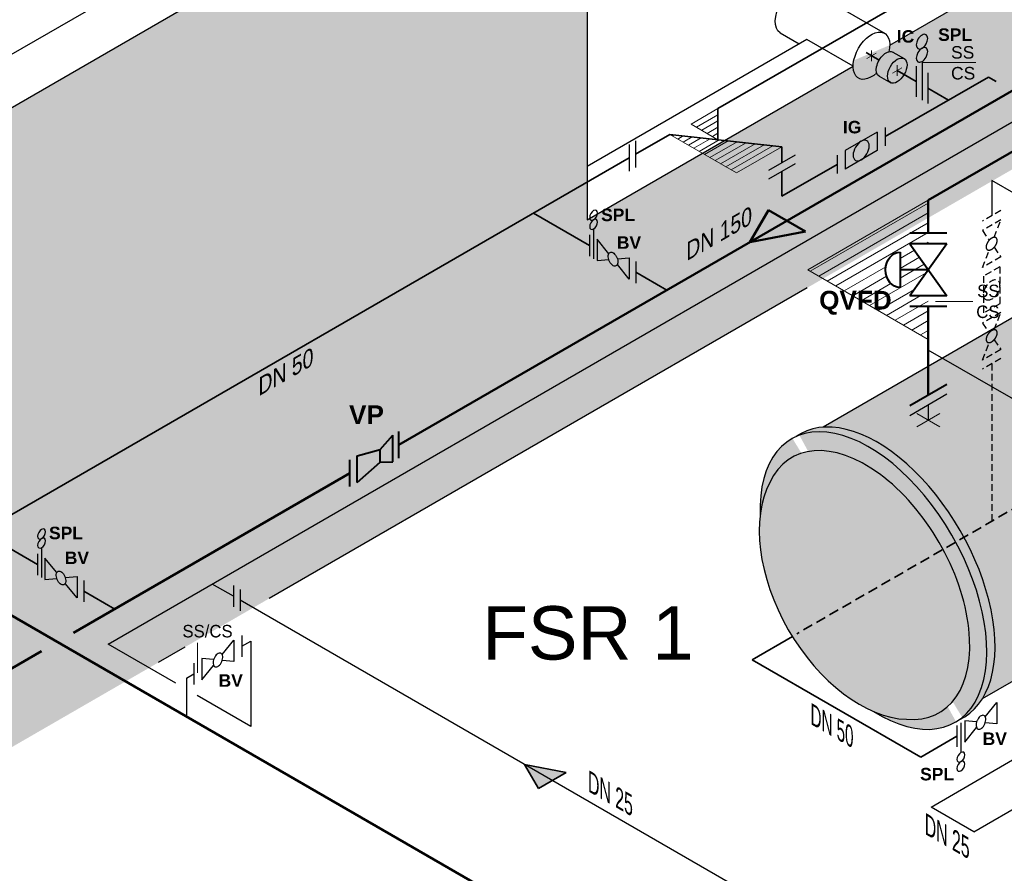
# Model space of a CAD drawing. Header units: millimetres. Extents: x 244 to 2461, y -1517 to 72.
# Tile 6 of 32: x 920 to 1105, y -818 to -658. Entities that reach past the tile are written whole.
import ezdxf

# ---------------------------------------------------------------- set-up
doc = ezdxf.new("R2010")
doc.units = ezdxf.units.MM
doc.linetypes.add('ACAD_ISO10W100', pattern=[18, 12, -3, 0, -3])
doc.linetypes.add('VERDECKT2', pattern=[0.1875, 0.125, -0.0625])
for name, color, linetype, lineweight in [('Achsen', 253, 'ACAD_ISO10W100', 15), ('Armatur-Entleerung', 7, 'Continuous', 30), ('Armaturen-Auslagerung', 7, 'Continuous', 40), ('Auslagerung', 1, 'Continuous', 50), ('Entleerung', 74, 'Continuous', 35), ('Hilfslinie', 254, 'Continuous', 9), ('Text', 7, 'Continuous', 18), ('Text groß', 7, 'Continuous', 18)]:
    doc.layers.add(name, color=color, linetype=linetype, lineweight=lineweight)
for name, color, linetype in [('DN 025-', 8, 'Continuous'), ('effekte', 7, 'Continuous'), ('Filter', 8, 'Continuous'), ('gebäude', 8, 'Continuous'), ('Langsame Befüllung', 40, 'Continuous'), ('rohrdurchführung', 7, 'Continuous')]:
    doc.layers.add(name, color=color, linetype=linetype)
doc.styles.add('isotext', font='arial.ttf', dxfattribs={"oblique": 30, "height": 3})

msp = doc.modelspace()

# ---------------------------------------------------------------- hatches: boundary and pattern name
at = {"layer": 'Auslagerung'}
h = msp.add_hatch(color=256, dxfattribs=at)
h.paths.add_polyline_path([(1057.214009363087, -699.7968673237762), (1067.606311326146, -697.7968693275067), (1064.142209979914, -695.7968688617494)])
h.paths.add_polyline_path([(1057.214006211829, -699.7968679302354), (1057.214009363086, -699.7968673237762), (1064.142209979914, -695.7968688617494), (1060.678108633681, -693.7968683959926)])
at = {"layer": 'effekte'}
h = msp.add_hatch(color=9, dxfattribs=at)
h.set_gradient(color1=(201, 200, 192), color2=(242, 242, 242), rotation=330, tint=1, name='CURVED')
edge = h.paths.add_edge_path()
edge.add_line((1325.887143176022, -559.4083847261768), (1325.887143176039, -439.6687545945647))
edge.add_line((1325.887143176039, -439.6687545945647), (1172.325638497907, -528.3275306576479))
edge.add_line((1172.325638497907, -528.3275306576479), (1172.325638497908, -611.55436336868))
edge.add_line((1172.325638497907, -611.5543633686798), (1136.507619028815, -632.2339065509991))
edge.add_ellipse((1133.076044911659, -634.2151267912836), major_axis=(2.433893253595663, 4.215626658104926), ratio=0.5738536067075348, start_angle=134.8259713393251, end_angle=314.82597133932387, ccw=False)
edge.add_line((1129.647059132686, -636.2186531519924), (1129.626447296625, -636.2067529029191))
edge.add_line((1129.626447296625, -636.2067529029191), (1083.427947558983, -662.8794691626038))
edge.add_ellipse((1079.996373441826, -664.8606894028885), major_axis=(2.433893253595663, 4.215626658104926), ratio=0.5738536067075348, start_angle=134.8259713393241, end_angle=314.8259713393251, ccw=False)
edge.add_line((1076.567387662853, -666.8642157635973), (1076.546775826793, -666.852315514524))
edge.add_line((1076.546775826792, -666.852315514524), (1026.739514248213, -695.608551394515))
edge.add_line((1026.739514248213, -695.608551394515), (1026.739514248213, -612.3817186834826))
edge.add_line((1026.739514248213, -612.3817186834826), (805.312366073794, -740.2227422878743))
edge.add_line((805.312366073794, -740.2227422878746), (909.0099276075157, -800.0925573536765))
edge.add_line((909.0099276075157, -800.0925573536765), (1325.887143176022, -559.4083847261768))
h = msp.add_hatch(color=253, dxfattribs=at)
h.set_gradient(color1=(156, 156, 156), rotation=29.999999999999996, tint=1, name='CURVED')
edge = h.paths.add_edge_path()
edge.add_ellipse((1173.891039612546, -709.1465068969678), major_axis=(-14.69693845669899, 25.45584412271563), ratio=0.5826532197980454, start_angle=179.9993934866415, end_angle=360)
edge.add_line((1159.19410115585, -683.690662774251), (1123.612271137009, -704.3427782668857))
edge.add_line((1123.612271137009, -704.342778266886), (1123.612271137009, -715.934339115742))
edge.add_ellipse((1118.468342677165, -715.5443690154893), major_axis=(5.143928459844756, -5.198654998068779e-15), ratio=0.5754303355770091, start_angle=180, end_angle=360, ccw=False)
edge.add_line((1113.324414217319, -715.5443690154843), (1113.32441421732, -709.9435736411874))
edge.add_line((1113.32441421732, -709.9435736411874), (1070.919163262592, -734.4262566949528))
edge.add_ellipse((1081.892769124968, -762.2617331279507), major_axis=(-15.3229741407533, 26.54016973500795), ratio=0.5542783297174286, start_angle=196.4344612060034, end_angle=344.9374247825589, ccw=False)
edge.add_line((1100.751618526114, -785.3146968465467), (1188.587821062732, -734.6024416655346))
h = msp.add_hatch(color=253, dxfattribs=at)
h.set_gradient(color1=(156, 156, 156), rotation=29.999999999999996, tint=1, name='CURVED')
edge = h.paths.add_edge_path()
edge.add_ellipse((1080.360296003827, -763.1465068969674), major_axis=(-15.32297414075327, 26.54016973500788), ratio=0.5542783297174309, start_angle=133.8320005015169, end_angle=406.1679994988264)
edge.add_ellipse((1078.89626220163, -763.9917672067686), major_axis=(-13.69127879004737, 23.7139904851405), ratio=0.6105096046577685, start_angle=20.785020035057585, end_angle=39.18750959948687, ccw=False)
edge.add_ellipse((1078.89626220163, -763.9917672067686), major_axis=(13.79276801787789, -23.88977498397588), ratio=0.5773502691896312, start_angle=338.13119913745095, end_angle=561.8688008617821, ccw=False)
edge.add_ellipse((1078.89626220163, -763.9917672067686), major_axis=(-13.69127879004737, 23.7139904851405), ratio=0.6105096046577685, start_angle=140.812490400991, end_angle=159.2149799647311, ccw=False)
edge = h.paths.add_edge_path()
edge.add_ellipse((1080.360296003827, -763.1465068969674), major_axis=(-15.32297414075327, 26.54016973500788), ratio=0.5542783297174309, start_angle=182.9857296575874, end_angle=357.0142703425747, ccw=False)
edge.add_ellipse((1081.892769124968, -762.2617331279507), major_axis=(-15.3229741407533, 26.54016973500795), ratio=0.5542783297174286, start_angle=177.0142703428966, end_angle=362.9857296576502)
h = msp.add_hatch(color=253, dxfattribs=at)
h.set_gradient(color1=(156, 156, 156), rotation=29.999999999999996, tint=1, name='CURVED')
edge = h.paths.add_edge_path()
edge.add_ellipse((1078.89626220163, -763.9917672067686), major_axis=(13.79276801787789, -23.88977498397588), ratio=0.5773502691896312, start_angle=338.1311991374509, end_angle=561.8688008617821)
edge.add_ellipse((1078.89626220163, -763.9917672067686), major_axis=(-13.69127879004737, 23.7139904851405), ratio=0.6105096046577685, start_angle=20.78502003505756, end_angle=159.2149799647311)
at = {"layer": 'effekte', "true_color": 0xc9c8c0}
h = msp.add_hatch(color=9, dxfattribs=at)
edge = h.paths.add_edge_path()
edge.add_line((906.9991178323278, -808.9316157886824), (787.9918579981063, -740.2227422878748))
edge.add_line((787.9918579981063, -740.222742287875), (787.9918579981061, -869.9623724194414))
edge.add_line((787.9918579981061, -869.9623724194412), (1382.826573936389, -1213.390355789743))
edge.add_line((1382.826573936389, -1213.390355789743), (1412.018775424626, -1196.536230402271))
edge.add_line((1412.018775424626, -1196.536230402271), (1401.344040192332, -1190.373169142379))
edge.add_ellipse((1397.01391317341, -1187.873169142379), major_axis=(3.061862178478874, -5.303300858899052), ratio=0.5773502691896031, start_angle=0, end_angle=45.000000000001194, ccw=False)
edge.add_line((1400.075775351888, -1193.176470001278), (1394.239749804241, -1196.54590092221))
edge.add_ellipse((1391.768932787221, -1190.90135998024), major_axis=(3.061862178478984, -5.303300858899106), ratio=0.5773502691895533, start_angle=180.0000000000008, end_angle=360.00000000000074, ccw=False)
edge.add_ellipse((1391.768932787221, -1190.90135998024), major_axis=(3.061862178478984, -5.303300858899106), ratio=0.5773502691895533, start_angle=7.772515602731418e-13, end_angle=180.0000000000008)
edge.add_line((1388.707070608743, -1185.598059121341), (1390.890188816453, -1184.337635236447))
edge.add_line((1390.890188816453, -1184.337635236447), (1346.303971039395, -1158.595770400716))
edge.add_ellipse((1341.973844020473, -1156.095770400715), major_axis=(3.061862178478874, -5.303300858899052), ratio=0.5773502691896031, start_angle=0, end_angle=45.000000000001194, ccw=False)
edge.add_line((1345.035706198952, -1161.399071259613), (1339.199680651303, -1164.768502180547))
edge.add_ellipse((1336.728863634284, -1159.123961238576), major_axis=(3.061862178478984, -5.303300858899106), ratio=0.5773502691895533, start_angle=180.0000000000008, end_angle=360.00000000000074, ccw=False)
edge.add_ellipse((1336.728863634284, -1159.123961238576), major_axis=(3.061862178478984, -5.303300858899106), ratio=0.5773502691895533, start_angle=7.772515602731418e-13, end_angle=180.0000000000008)
edge.add_line((1333.667001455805, -1153.820660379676), (1335.850119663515, -1152.560236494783))
edge.add_line((1335.850119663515, -1152.560236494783), (1044.980056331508, -984.6263271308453))
edge.add_ellipse((1040.649929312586, -982.1263271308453), major_axis=(3.061862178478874, -5.303300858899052), ratio=0.577350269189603, start_angle=0, end_angle=45.000000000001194, ccw=False)
edge.add_line((1043.711791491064, -987.4296279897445), (1037.875765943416, -990.799058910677))
edge.add_ellipse((1035.404948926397, -985.154517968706), major_axis=(3.061862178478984, -5.303300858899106), ratio=0.5773502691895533, start_angle=180.0000000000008, end_angle=360.0000000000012, ccw=False)
edge.add_ellipse((1035.404948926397, -985.154517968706), major_axis=(3.061862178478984, -5.303300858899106), ratio=0.5773502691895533, start_angle=1.245041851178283e-12, end_angle=180.0000000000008)
edge.add_line((1032.343086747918, -979.8512171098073), (1034.526204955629, -978.5907932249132))
edge.add_line((1034.526204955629, -978.5907932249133), (989.9399871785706, -952.8489283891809))
edge.add_ellipse((985.6098601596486, -950.3489283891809), major_axis=(3.061862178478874, -5.303300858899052), ratio=0.5773502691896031, start_angle=0, end_angle=45.000000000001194, ccw=False)
edge.add_line((988.6717223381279, -955.6522292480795), (982.8356967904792, -959.0216601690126))
edge.add_ellipse((980.3648797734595, -953.3771192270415), major_axis=(3.061862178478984, -5.303300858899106), ratio=0.5773502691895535, start_angle=180.0000000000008, end_angle=360.0000000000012, ccw=False)
edge.add_ellipse((980.3648797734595, -953.3771192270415), major_axis=(3.061862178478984, -5.303300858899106), ratio=0.5773502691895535, start_angle=1.245041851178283e-12, end_angle=180.0000000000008)
edge.add_line((977.3030175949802, -948.0738183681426), (979.4861358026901, -946.8133944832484))
edge.add_line((979.4861358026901, -946.8133944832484), (934.8999180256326, -921.0715296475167))
edge.add_ellipse((930.5697910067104, -918.5715296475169), major_axis=(3.061862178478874, -5.303300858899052), ratio=0.577350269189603, start_angle=0, end_angle=45.000000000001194, ccw=False)
edge.add_line((933.6316531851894, -923.8748305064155), (927.7956276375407, -927.2442614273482))
edge.add_ellipse((925.3248106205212, -921.5997204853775), major_axis=(3.061862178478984, -5.303300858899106), ratio=0.5773502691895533, start_angle=180.0000000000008, end_angle=360.0000000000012, ccw=False)
edge.add_ellipse((925.3248106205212, -921.5997204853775), major_axis=(3.061862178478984, -5.303300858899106), ratio=0.5773502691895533, start_angle=1.245041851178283e-12, end_angle=180.0000000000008)
edge.add_line((922.2629484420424, -916.2964196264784), (924.4460666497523, -915.0359957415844))
edge.add_line((924.4460666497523, -915.0359957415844), (906.9991178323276, -904.9629951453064))
edge.add_line((906.9991178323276, -904.9629951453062), (906.9991178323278, -808.9316157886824))
at = {"layer": 'Entleerung'}
h = msp.add_hatch(color=74, dxfattribs=at)
h.paths.add_polyline_path([(1015.005340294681, -797.5737180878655), (1022.799566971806, -799.0737155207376), (1020.201491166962, -800.573716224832)])
h.paths.add_polyline_path([(1015.005337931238, -797.5737176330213), (1015.00534029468, -797.5737180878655), (1020.201491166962, -800.573716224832), (1017.603415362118, -802.0737169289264)])
at = {"layer": 'Hilfslinie', "ltscale": 0.8}
h = msp.add_hatch(dxfattribs=at)
h.set_pattern_fill('ANSI31', color=256, scale=0.5, angle=345, style=0)
h.set_pattern_definition([(30.00000000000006, (-708.0641986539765, -515.6193498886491), (-0.79375, 1.374815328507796), [])])
edge = h.paths.add_edge_path()
edge.add_line((1068.066519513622, -704.9671708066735), (1090.642675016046, -718.0015202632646))
edge.add_line((1090.642675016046, -718.0015202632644), (1090.642675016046, -709.8585209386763))
edge.add_line((1090.642675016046, -709.8585209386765), (1087.1785732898, -709.8585209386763))
edge.add_line((1087.178573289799, -709.8585209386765), (1090.642675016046, -704.9671708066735))
edge.add_line((1090.642675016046, -704.967170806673), (1085.351905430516, -704.9671708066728))
edge.add_line((1085.351905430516, -704.967170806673), (1085.351905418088, -708.2791137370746))
edge.add_ellipse((1085.35190543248, -704.967170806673), major_axis=(1.04638463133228e-08, 3.311942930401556), ratio=0.8166122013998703, start_angle=0, end_angle=179.9999999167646, ccw=False)
edge.add_line((1085.351905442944, -701.6552278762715), (1085.351905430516, -704.967170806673))
edge.add_line((1085.351905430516, -704.967170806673), (1090.642675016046, -704.9671708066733))
edge.add_line((1090.642675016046, -704.967170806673), (1087.178573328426, -700.0758206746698))
edge.add_line((1087.178573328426, -700.07582067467), (1090.642675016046, -700.07582067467))
edge.add_line((1090.642675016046, -700.07582067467), (1090.642675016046, -691.9328213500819))
edge.add_line((1090.642675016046, -691.9328213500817), (1068.066519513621, -704.9671708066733))

# ---------------------------------------------------------------- linework, layer by layer
at = {"layer": 'Achsen'}
for p, q in [((1079.996373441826, -663.8606894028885), (1079.996373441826, -665.8606894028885)), ((1079.130348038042, -665.3606894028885), (1080.862398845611, -664.3606894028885)), ((1083.960727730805, -668.1495104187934), (1085.692778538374, -667.1495104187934)), ((1084.826753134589, -666.6495104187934), (1084.826753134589, -668.6495104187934)), ((1092.807738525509, -731.8396585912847), (1088.477611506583, -734.3396585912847)), ((1088.477611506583, -731.8396585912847), (1092.807738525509, -734.3396585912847))]:
    msp.add_line(p, q, dxfattribs=at)
at = {"layer": 'Armatur-Entleerung'}
for p, q in [((1083.987797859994, -664.1787815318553), (1086.119884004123, -665.4097420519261)), ((1088.391450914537, -666.8194504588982), (1088.391450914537, -672.592950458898)), ((1089.457330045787, -665.93468656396), (1089.457330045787, -673.2083360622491)), ((1081.452724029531, -668.6878716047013), (1083.610749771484, -669.9338083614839)), ((1090.556514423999, -668.0694504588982), (1090.556514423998, -673.842950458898)), ((1034.597386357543, -681.4911088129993), (1034.597386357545, -686.4911088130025)), ((1035.774530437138, -680.81148436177), (1035.77453043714, -685.8114843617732)), ((1065.727601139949, -683.457560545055), (1060.7276034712, -686.3443105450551)), ((1065.727601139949, -685.1037462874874), (1060.7276034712, -687.9904962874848)), ((1027.196543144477, -698.4296631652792), (1027.196543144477, -702.4296631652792)), ((1027.955939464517, -697.2936454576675), (1027.955939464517, -702.8695229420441)), ((1030.783295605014, -701.964867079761), (1028.588024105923, -699.2339759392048)), ((1028.588024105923, -699.2339759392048), (1028.588024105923, -703.2339759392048)), ((1028.588024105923, -703.2339759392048), (1030.782879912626, -703.0386005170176)), ((1032.392856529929, -702.8947709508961), (1034.58798946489, -702.6980791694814)), ((1034.58798946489, -706.6980791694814), (1032.392995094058, -703.9682272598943)), ((1034.58798946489, -702.6980791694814), (1034.58798946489, -706.6980791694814)), ((1035.852158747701, -703.4269851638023), (1035.852158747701, -707.4269851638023)), ((924.5573289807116, -756.9913424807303), (924.5573289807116, -762.5672199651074)), ((923.7979326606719, -758.127360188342), (923.7979326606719, -762.127360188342)), ((927.3846851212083, -761.6625641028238), (925.1894136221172, -758.9316729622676)), ((925.1894136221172, -758.9316729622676), (925.1894136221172, -762.9316729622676)), ((925.1894136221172, -762.9316729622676), (927.3842694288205, -762.7362975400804)), ((928.9942460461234, -762.592467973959), (931.1893789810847, -762.3957761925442)), ((931.1893789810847, -762.3957761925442), (931.1893789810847, -766.3957761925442)), ((932.4535482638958, -763.1246821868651), (932.4535482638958, -767.1246821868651)), ((931.1893789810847, -766.3957761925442), (928.9943846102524, -763.6659242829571)), ((1101.300264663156, -788.6823123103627), (1103.495536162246, -785.951421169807)), ((1103.495536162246, -785.9514211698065), (1103.495536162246, -789.951421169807)), ((1095.995532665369, -790.2809911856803), (1095.995532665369, -794.2809911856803)), ((1096.745551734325, -789.7722631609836), (1096.745551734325, -795.3481406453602)), ((1097.495570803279, -789.4155244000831), (1097.495570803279, -793.4155244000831)), ((1099.690426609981, -789.6108998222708), (1097.495570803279, -789.4155244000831)), ((1097.495570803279, -793.4155244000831), (1099.690565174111, -790.685672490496)), ((1103.495536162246, -789.951421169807), (1101.300680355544, -789.7560457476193))]:
    msp.add_line(p, q, dxfattribs=at)
for points in [[(1031.046913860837, -701.695636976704, -0.1593), (1031.363394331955, -701.6752680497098, -0.1064), (1031.71396157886, -701.8515909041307, -0.0713), (1032.045406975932, -702.1976548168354, -0.0576), (1032.307223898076, -702.6608747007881, -0.0576), (1032.459505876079, -703.1707214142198, -0.0713), (1032.479043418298, -703.6495297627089, -0.1064), (1032.362995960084, -704.0244150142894, -0.1593), (1032.128961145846, -704.2382887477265, -0.1593), (1031.812480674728, -704.2586576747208, -0.1064), (1031.461913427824, -704.0823348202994, -0.0713), (1031.130468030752, -703.7362709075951, -0.0576), (1030.868651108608, -703.2730510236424, -0.0576), (1030.716369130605, -702.7632043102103, -0.0713), (1030.696831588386, -702.2843959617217, -0.1064), (1030.8128790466, -701.9095107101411, -0.1593)], [(927.6483033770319, -761.3933339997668, -0.1593), (927.9647838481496, -761.3729650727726, -0.1064), (928.3153510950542, -761.5492879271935, -0.0713), (928.6467964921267, -761.8953518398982, -0.0576), (928.9086134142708, -762.3585717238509, -0.0576), (929.0608953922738, -762.868418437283, -0.0713), (929.0804329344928, -763.3472267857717, -0.1064), (928.964385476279, -763.7221120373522, -0.1593), (928.730350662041, -763.9359857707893, -0.1593), (928.4138701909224, -763.9563546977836, -0.1064), (928.0633029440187, -763.7800318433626, -0.0713), (927.7318575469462, -763.4339679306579, -0.0576), (927.4700406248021, -762.9707480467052, -0.0576), (927.3177586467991, -762.4609013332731, -0.0713), (927.2982211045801, -761.9820929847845, -0.1064), (927.4142685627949, -761.607207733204, -0.1593)], [(1101.036646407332, -788.4130822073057, 0.1593), (1100.720165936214, -788.3927132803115, 0.1064), (1100.36959868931, -788.5690361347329, 0.0713), (1100.038153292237, -788.9151000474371, 0.0576), (1099.776336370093, -789.3783199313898, 0.0576), (1099.624054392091, -789.8881666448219, 0.0713), (1099.604516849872, -790.3669749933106, 0.1064), (1099.720564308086, -790.7418602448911, 0.1593), (1099.954599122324, -790.9557339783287, 0.1593), (1100.271079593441, -790.9761029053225, 0.1064), (1100.621646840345, -790.7997800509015, 0.0713), (1100.953092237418, -790.4537161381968, 0.0576), (1101.214909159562, -789.9904962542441, 0.0576), (1101.367191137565, -789.480649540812, 0.0713), (1101.386728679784, -789.0018411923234, 0.1064), (1101.27068122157, -788.6269559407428, 0.1593)]]:
    msp.add_lwpolyline(points, format="xyb", close=True, dxfattribs=at)
at = {"layer": 'Armatur-Entleerung', "extrusion": (0, 0, -1)}
for centre, major_axis in [((1089.457330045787, -662.2337867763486), (-0.7554430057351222, -1.308465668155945)), ((1089.457330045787, -664.7010533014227), (-0.7554430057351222, -1.308465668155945)), ((1027.955939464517, -694.7295856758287), (-0.5233865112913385, -0.9065320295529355)), ((1027.955939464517, -696.4389588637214), (-0.5233865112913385, -0.9065320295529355)), ((924.5573289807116, -754.427282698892), (-0.5233865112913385, -0.9065320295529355)), ((924.5573289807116, -756.1366558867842), (-0.5233865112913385, -0.9065320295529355)), ((1096.745551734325, -796.2028272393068), (-0.5233865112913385, -0.9065320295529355)), ((1096.745551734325, -797.912200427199), (-0.5233865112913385, -0.9065320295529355))]:
    msp.add_ellipse(centre, major_axis=major_axis, ratio=0.5773502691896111, dxfattribs=at)
at = {"layer": 'Armatur-Entleerung', "extrusion": (0, 0, -0.9999999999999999)}
msp.add_ellipse((1082.720260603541, -666.4333263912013), major_axis=(-1.313035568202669, -2.229584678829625), ratio=0.5736040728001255, start_param=6.24822871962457, end_param=9.449833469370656, dxfattribs=at)
at = {"layer": 'Armatur-Entleerung'}
msp.add_ellipse((1084.826753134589, -667.6495104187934), major_axis=(-1.293130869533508, -2.239768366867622), ratio=0.5738891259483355, dxfattribs=at)
at = {"layer": 'Armaturen-Auslagerung'}
for p, q in [((1094.10677692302, -698.1068940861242), (1087.178573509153, -698.1068940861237)), ((1094.106776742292, -700.07582067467), (1087.178573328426, -700.0758206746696)), ((1094.106776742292, -700.07582067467), (1087.178573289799, -709.8585209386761)), ((1087.178573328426, -700.0758206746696), (1094.106776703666, -709.8585209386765)), ((1090.642675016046, -704.967170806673), (1085.35190543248, -704.967170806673)), ((1094.106776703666, -709.8585209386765), (1087.178573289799, -709.8585209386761)), ((1094.106776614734, -711.8274476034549), (1087.178573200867, -711.8274476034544)), ((1087.17856710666, -730.3779561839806), (1094.106770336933, -726.3779561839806)), ((991.4916038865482, -740.242214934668), (991.4916038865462, -735.2422149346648)), ((987.9718097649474, -738.594176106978), (990.3144598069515, -735.9218393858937)), ((990.3144598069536, -740.9218393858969), (990.3144598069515, -735.9218393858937)), ((983.64398042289, -739.7730424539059), (987.9718097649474, -738.594176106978)), ((987.9718097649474, -740.9544995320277), (987.9718097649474, -738.594176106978)), ((982.3098834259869, -745.5432837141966), (982.309883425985, -740.5432837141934)), ((983.6439804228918, -744.773042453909), (983.64398042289, -739.7730424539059)), ((983.6439804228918, -744.773042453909), (987.9718097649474, -740.9544995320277)), ((987.9718097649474, -740.9544995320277), (990.3144598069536, -740.9218393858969))]:
    msp.add_line(p, q, dxfattribs=at)
msp.add_lwpolyline([(1085.351905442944, -701.6552278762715), (1085.351905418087, -708.2791137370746)], dxfattribs=at)
at = {"layer": 'Armaturen-Auslagerung', "extrusion": (0, 0, -1)}
msp.add_ellipse((1085.35190543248, -704.967170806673), major_axis=(1.04638463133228e-08, 3.311942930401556), ratio=0.8166122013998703, start_param=3.141592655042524, end_param=6.283185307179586, dxfattribs=at)
at = {"layer": 'Auslagerung'}
for p, q in [((991.4916038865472, -737.7422149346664), (1204.50680244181, -614.7578343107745)), ((1090.642675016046, -691.9328213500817), (1181.04407999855, -639.7395264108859)), ((1090.642675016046, -691.9328213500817), (1090.642675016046, -698.1068940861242)), ((1057.214006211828, -699.7968679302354), (1060.678108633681, -693.7968683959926)), ((1067.606311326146, -697.7968693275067), (1060.678108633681, -693.7968683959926)), ((1067.606311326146, -697.7968693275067), (1057.214006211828, -699.7968679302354)), ((1090.642675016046, -711.8274476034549), (1090.642675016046, -718.0015202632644)), ((1090.642668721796, -728.3779561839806), (1090.642670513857, -718.0015176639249)), ((930.5453411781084, -772.9295249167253), (982.309883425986, -743.043283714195)), ((1124.745862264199, -888.515349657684), (880.0042300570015, -747.2137024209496)), ((908.3893908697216, -785.7212687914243), (924.5453411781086, -776.393626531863))]:
    msp.add_line(p, q, dxfattribs=at)
at = {"layer": 'DN 025-', "color": 74}
for p, q in [((936.9929989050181, -775.048991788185), (1208.639463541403, -618.2138323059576)), ((960.4778960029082, -766.092282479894), (956.4921852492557, -763.7911313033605)), ((1148.087698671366, -874.4088525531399), (961.7420652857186, -766.8221509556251)), ((962.0822169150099, -775.42064233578), (963.7394132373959, -774.4638595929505)), ((963.7394132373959, -774.4638595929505), (963.7394132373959, -790.4910413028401)), ((949.680937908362, -782.374376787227), (936.9929989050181, -775.048991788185)), ((951.6809379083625, -781.4243020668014), (953.0821752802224, -780.6152972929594)), ((951.6809379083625, -781.4243020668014), (951.6809379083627, -788.5962689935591)), ((963.7394132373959, -790.4910413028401), (953.6809379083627, -784.6837778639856)), ((1091.169089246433, -805.5606139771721), (1120.334769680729, -788.5959984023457)), ((1099.165411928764, -810.1772930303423), (1110.071058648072, -803.87466728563)), ((1099.165411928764, -810.1772930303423), (1091.169089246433, -805.5606139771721))]:
    msp.add_line(p, q, dxfattribs=at)
at = {"layer": 'DN 025-', "lineweight": -3}
for p, q in [((1082.562771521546, -678.2895314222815), (1082.562771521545, -681.753574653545)), ((1081.062796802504, -679.1555422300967), (1075.062897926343, -682.6195854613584)), ((1081.062796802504, -679.1555422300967), (1081.062796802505, -682.6195854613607)), ((1073.562923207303, -683.4855962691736), (1073.562923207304, -686.9496395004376)), ((1075.062897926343, -682.6195854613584), (1075.062897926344, -686.0836286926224)), ((1081.062796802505, -682.6195854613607), (1075.062897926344, -686.0836286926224)), ((960.477896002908, -764.0932449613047), (960.477896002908, -768.0932449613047)), ((961.7420652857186, -764.8221509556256), (961.7420652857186, -768.8221509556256)), ((958.386907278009, -777.0166184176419), (960.5821787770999, -774.2857272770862)), ((960.5821787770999, -774.2857272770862), (960.5821787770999, -778.2857272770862)), ((962.0822169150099, -773.4206076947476), (962.0822169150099, -777.4206769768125)), ((954.5822134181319, -777.7498305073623), (954.5822134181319, -781.7498305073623)), ((956.7773463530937, -777.9465222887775), (954.5822134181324, -777.7498305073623)), ((960.5821787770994, -778.2857272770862), (958.387322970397, -778.0903518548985)), ((953.0821752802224, -778.6152972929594), (953.0821752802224, -782.6152972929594)), ((954.5822134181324, -781.7498305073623), (956.7772077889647, -779.0199785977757))]:
    msp.add_line(p, q, dxfattribs=at)
at = {"layer": 'DN 025-', "color": 32}
for p, q in [((1102.506906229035, -688.2203025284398), (1102.50691927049, -694.8743289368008)), ((1107.098611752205, -690.8713249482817), (1102.506906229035, -688.2203025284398))]:
    msp.add_line(p, q, dxfattribs=at)
at = {"layer": 'DN 025-', "color": 8, "linetype": 'VERDECKT2', "lineweight": -3, "ltscale": 10}
for p, q in [((1104.238940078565, -693.8743462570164), (1100.774898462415, -695.8743116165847)), ((1104.238940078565, -695.6063678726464), (1100.774898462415, -697.6063332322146)), ((1102.971576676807, -698.8729177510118), (1104.238940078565, -695.6063678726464)), ((1100.774898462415, -697.6063332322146), (1102.041504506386, -699.4094151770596)), ((1102.971036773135, -700.73175814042), (1104.238921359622, -702.5344219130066)), ((1100.774879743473, -704.5343872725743), (1102.041481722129, -701.2685969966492)), ((1104.238921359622, -702.5344219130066), (1100.774879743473, -704.5343872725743)), ((1104.006875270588, -704.4004154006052), (1101.006925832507, -706.1324370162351)), ((1104.006875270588, -704.4004154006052), (1104.006875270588, -711.3285018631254)), ((1101.006925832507, -706.1324370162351), (1101.006925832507, -713.0605234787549)), ((1104.006875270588, -711.3285018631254), (1101.006925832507, -713.0605234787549)), ((1104.238940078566, -712.9265407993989), (1100.774898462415, -714.9265061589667)), ((1102.971576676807, -716.1930906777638), (1104.238940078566, -712.9265407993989)), ((1100.774898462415, -714.9265061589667), (1102.041504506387, -716.7295881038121)), ((1100.774879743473, -721.8545601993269), (1102.041481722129, -718.5887699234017)), ((1102.971036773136, -718.0519310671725), (1104.238921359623, -719.8545948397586)), ((1104.238921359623, -719.8545948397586), (1100.774879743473, -721.8545601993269)), ((1104.238940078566, -721.5866056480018), (1100.774898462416, -723.5865710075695))]:
    msp.add_line(p, q, dxfattribs=at)
at = {"layer": 'DN 025-', "color": 32, "linetype": 'VERDECKT2', "ltscale": 10}
msp.add_line((1102.506906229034, -722.586595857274), (1102.506906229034, -752.0493090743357), dxfattribs=at)
at = {"layer": 'DN 025-', "color": 8, "linetype": 'VERDECKT2', "lineweight": -3, "ltscale": 10}
for points in [[(1103.336539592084, -698.9666011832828, -0.1593), (1103.512416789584, -699.2304922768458, -0.1064), (1103.534999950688, -699.6222470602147, -0.0713), (1103.401024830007, -700.0823111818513, -0.0576), (1103.130777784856, -700.5406532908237, -0.0576), (1102.765384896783, -700.9274500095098, -0.0713), (1102.360500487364, -701.1837697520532, -0.1064), (1101.977823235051, -701.2707108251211, -0.1593), (1101.675590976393, -701.1749692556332, -0.1593), (1101.499713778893, -700.9110781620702, -0.1064), (1101.477130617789, -700.5193233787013, -0.0713), (1101.61110573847, -700.0592592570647, -0.0576), (1101.881352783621, -699.6009171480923, -0.0576), (1102.246745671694, -699.2141204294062, -0.0713), (1102.651630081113, -698.9578006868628, -0.1064), (1103.034307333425, -698.8708596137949, -0.1593)], [(1103.336539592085, -716.2867741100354, -0.1593), (1103.512416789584, -716.5506652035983, -0.1064), (1103.534999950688, -716.9424199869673, -0.0713), (1103.401024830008, -717.4024841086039, -0.0576), (1103.130777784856, -717.8608262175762, -0.0576), (1102.765384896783, -718.2476229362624, -0.0713), (1102.360500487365, -718.5039426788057, -0.1064), (1101.977823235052, -718.5908837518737, -0.1593), (1101.675590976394, -718.4951421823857, -0.1593), (1101.499713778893, -718.2312510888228, -0.1064), (1101.477130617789, -717.8394963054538, -0.0713), (1101.611105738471, -717.3794321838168, -0.0576), (1101.881352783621, -716.9210900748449, -0.0576), (1102.246745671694, -716.5342933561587, -0.0713), (1102.651630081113, -716.2779736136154, -0.1064), (1103.034307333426, -716.1910325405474, -0.1593)]]:
    msp.add_lwpolyline(points, format="xyb", close=True, dxfattribs=at)
at = {"layer": 'DN 025-', "lineweight": -3}
msp.add_lwpolyline([(958.123289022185, -776.7473883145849, 0.1593), (957.8068085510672, -776.7270193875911, 0.1064), (957.4562413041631, -776.9033422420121, 0.0713), (957.1247959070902, -777.2494061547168, 0.0576), (956.8629789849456, -777.712626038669, 0.0576), (956.7106970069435, -778.2224727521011, 0.0713), (956.6911594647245, -778.7012811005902, 0.1064), (956.8072069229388, -779.0761663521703, 0.1593), (957.0412417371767, -779.2900400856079, 0.1593), (957.3577222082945, -779.3104090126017, 0.1064), (957.7082894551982, -779.1340861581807, 0.0713), (958.0397348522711, -778.788022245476, 0.0576), (958.3015517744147, -778.3248023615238, 0.0576), (958.4538337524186, -777.8149556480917, 0.0713), (958.4733712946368, -777.3361472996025, 0.1064), (958.3573238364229, -776.961262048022, 0.1593)], format="xyb", close=True, dxfattribs=at)
at = {"layer": 'DN 025-', "lineweight": -3, "extrusion": (0, 0, -1)}
msp.add_ellipse((1078.062847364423, -682.6195854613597), major_axis=(-1.060642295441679, -1.83708634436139), ratio=0.5773502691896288, dxfattribs=at)
at = {"layer": 'DN 025-', "color": 8, "linetype": 'VERDECKT2', "lineweight": -3, "ltscale": 10}
msp.add_ellipse((1102.506900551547, -708.7304694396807), major_axis=(-1.060642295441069, -1.837086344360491), ratio=0.5773502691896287, dxfattribs=at)
at = {"layer": 'Entleerung', "color": 74}
for p, q in [((1178.908429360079, -601.0486117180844), (1051.245227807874, -674.7549954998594)), ((1079.001398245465, -664.2862402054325), (1081.43487753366, -665.6912101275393)), ((1101.897913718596, -668.8584034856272), (1082.562771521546, -680.0215530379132)), ((1084.82675313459, -667.6495104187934), (1088.391450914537, -669.7075896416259)), ((1103.34987596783, -669.6966942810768), (1101.897913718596, -668.8584034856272)), ((1090.556514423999, -670.9575896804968), (1094.409265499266, -673.1819765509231)), ((1051.245227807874, -674.7549954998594), (1051.245223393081, -680.5915398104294)), ((1035.774530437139, -683.3114843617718), (1042.203243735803, -679.5998962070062)), ((1042.203243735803, -679.5998962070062), (1063.227629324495, -681.9056631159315)), ((1063.227629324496, -684.9009199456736), (1063.227629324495, -681.9056631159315)), ((905.2308080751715, -758.6809376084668), (1034.597386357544, -683.9911088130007)), ((1073.562923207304, -685.2176178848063), (1063.227629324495, -691.1847025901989)), ((1063.227629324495, -691.1847025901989), (1063.227629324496, -686.5471056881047)), ((1016.660638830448, -694.346755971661), (1027.196543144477, -700.4296631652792)), ((1035.852158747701, -705.4269851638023), (1041.657543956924, -708.778725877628)), ((913.2620283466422, -754.0444529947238), (923.7979326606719, -760.127360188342)), ((932.4535482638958, -765.1246821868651), (938.2589334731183, -768.4764229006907)), ((1065.171104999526, -773.6059365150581), (1057.621979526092, -777.9645863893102)), ((1057.621979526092, -777.9645863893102), (1089.209196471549, -796.2006057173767)), ((1095.995532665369, -792.2799003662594), (1089.209196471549, -796.2006057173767)), ((1022.799566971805, -799.0737155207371), (1015.005337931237, -797.5737176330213)), ((1015.005337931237, -797.5737176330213), (1017.603415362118, -802.0737169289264)), ((1022.799566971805, -799.0737155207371), (1017.603415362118, -802.0737169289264))]:
    msp.add_line(p, q, dxfattribs=at)
at = {"layer": 'Entleerung', "color": 74, "linetype": 'VERDECKT2', "ltscale": 15}
msp.add_line((1115.164196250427, -744.7413505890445), (1066.037683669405, -773.1055986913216), dxfattribs=at)
at = {"layer": 'Filter'}
for p, q in [((1113.324414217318, -709.9435736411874), (1070.919163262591, -734.4262566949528)), ((1087.178573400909, -732.209317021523), (1094.106776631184, -728.2093170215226)), ((1090.642675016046, -730.209317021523), (1090.642675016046, -733.0896585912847)), ((1188.587822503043, -734.6024408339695), (1100.751618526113, -785.3146968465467))]:
    msp.add_line(p, q, dxfattribs=at)
for centre, major_axis, ratio, start_param, end_param in [((1081.892769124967, -762.2617331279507), (-15.3229741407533, 26.54016973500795), 0.5542783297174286, 3.089481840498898, 6.335296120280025), ((1080.360296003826, -763.1465068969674), (-15.32297414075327, 26.54016973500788), 0.5542783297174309, 2.335809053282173, 7.088968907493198), ((1078.896262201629, -763.9917672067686), (13.79276801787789, -23.88977498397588), 0.5773502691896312, 5.901502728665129, 9.80646053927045), ((1078.896262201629, -763.9917672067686), (-13.69127879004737, 23.7139904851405), 0.6105096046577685, 0.3627670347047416, 2.778825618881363)]:
    msp.add_ellipse(centre, major_axis=major_axis, ratio=ratio, start_param=start_param, end_param=end_param, dxfattribs=at)
at = {"layer": 'gebäude'}
for p, q in [((1018.079260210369, -607.3817186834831), (787.9918579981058, -740.222742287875)), ((1026.739514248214, -612.3817186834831), (805.3123660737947, -740.2227422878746)), ((1026.739514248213, -612.3817186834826), (1026.739514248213, -695.608551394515)), ((1083.427947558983, -662.8794691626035), (1129.644470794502, -636.1963470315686)), ((1067.886521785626, -661.852315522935), (1026.739514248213, -685.6085514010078)), ((1076.546775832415, -666.8523155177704), (1067.886521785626, -661.852315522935)), ((1026.739514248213, -695.608551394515), (1076.564799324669, -666.8419096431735)), ((1067.919224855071, -708.3462318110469), (967.1890135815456, -766.5028464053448)), ((951.3894175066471, -775.6247474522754), (946.4046303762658, -778.5027156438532))]:
    msp.add_line(p, q, dxfattribs=at)
at = {"layer": 'Hilfslinie', "ltscale": 0.8}
for p, q in [((1046.19062995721, -677.6732689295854), (1051.245227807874, -674.7549954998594)), ((1047.190629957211, -678.250619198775), (1051.245226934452, -675.9096965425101)), ((1046.19062995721, -677.6732689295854), (1051.245223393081, -680.5915398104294)), ((1048.19062995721, -678.8279694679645), (1051.24522606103, -677.064397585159)), ((1049.190629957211, -679.4053197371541), (1051.245225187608, -678.2190986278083)), ((1042.203243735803, -679.5998962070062), (1054.712289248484, -686.8219970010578)), ((1042.712289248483, -679.8937937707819), (1043.05881414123, -679.6937275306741)), ((1043.712289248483, -680.4711440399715), (1044.739548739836, -679.8780554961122)), ((1044.712289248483, -681.0484943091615), (1046.420283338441, -680.0623834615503)), ((1045.712289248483, -681.625844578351), (1048.101017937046, -680.2467114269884)), ((1046.712289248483, -682.2031948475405), (1049.781752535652, -680.4310393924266)), ((1050.190629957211, -679.982670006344), (1051.245224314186, -679.3737996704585)), ((1047.712289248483, -682.7805451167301), (1051.462487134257, -680.6153673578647)), ((1048.712289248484, -683.3578953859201), (1053.143221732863, -680.7996953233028)), ((1049.712289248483, -683.9352456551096), (1054.823956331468, -680.9840232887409)), ((1050.712289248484, -684.5125959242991), (1056.504690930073, -681.168351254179)), ((1051.712289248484, -685.0899461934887), (1058.185425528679, -681.3526792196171)), ((1052.712289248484, -685.6672964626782), (1059.866160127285, -681.5370071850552)), ((1053.712289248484, -686.2446467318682), (1061.54689472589, -681.7213351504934)), ((1054.712289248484, -686.8219970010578), (1063.227629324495, -681.9056631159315)), ((1090.642675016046, -691.9328213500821), (1068.066519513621, -704.9671708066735)), ((1068.066519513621, -704.9671708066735), (1090.642675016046, -718.0015202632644))]:
    msp.add_line(p, q, dxfattribs=at)
at = {"layer": 'Langsame Befüllung'}
msp.add_line((1118.911567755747, -736.321032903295), (1090.642675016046, -719.9982859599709), dxfattribs=at)
at = {"layer": 'rohrdurchführung'}
for p, q in [((1067.962365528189, -652.2923830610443), (1082.527094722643, -660.7013333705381)), ((1062.900922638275, -660.6110949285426), (1066.468650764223, -662.6709237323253))]:
    msp.add_line(p, q, dxfattribs=at)
at = {"layer": 'rohrdurchführung', "extrusion": (0, 0, -1)}
for centre, major_axis, ratio, start_param, end_param in [((1065.431644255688, -656.4517391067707), (-2.471195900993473, -4.196185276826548), 0.5736040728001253, 6.30824095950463, 9.449833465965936), ((1079.996373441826, -664.8606894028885), (2.433893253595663, 4.215626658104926), 0.5738536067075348, 2.064527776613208, 7.364632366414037)]:
    msp.add_ellipse(centre, major_axis=major_axis, ratio=ratio, start_param=start_param, end_param=end_param, dxfattribs=at)
at = {"layer": 'Text'}
for p, q in [((1089.457330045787, -666.1604117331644), (1099.517329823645, -666.1604117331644)), ((1091.963845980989, -710.8759268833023), (1098.986274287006, -710.8759268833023)), ((953.7532114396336, -774.8105072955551), (953.7532114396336, -780.4458426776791))]:
    msp.add_line(p, q, dxfattribs=at)

# ---------------------------------------------------------------- texts
for s, insert, char_height, width, attachment_point in [('{\\fArial|b1|i0|c0|p34;IC}', (1084.739434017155, -660.075903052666), 2.34180516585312, 5.46291058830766, 1), ('{\\fArial|b1|i0|c0|p34;SPL}', (1092.479120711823, -659.7528191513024), 2.34180516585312, 5.46291058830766, 1), ('{\\fArial|b0|i0|c0|p34;SS\\PCS}', (1094.89247392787, -663.0647053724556), 2.34180516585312, 15.36723456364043, 1), ('{\\fArial|b1|i0|c0|p34;IG}', (1078.098503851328, -677.0630334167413), 2.34180516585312, 5.46291058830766, 3), ('{\\fArial|b1|i0|c0|p34;SPL}', (1029.348682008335, -693.4989173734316), 2.34180516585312, 5.46291058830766, 1), ('{\\fArial|b1|i0|c0|p34;BV}', (1032.302282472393, -698.6815306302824), 2.34180516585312, 5.46291058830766, 1), ('SS\\PCS  ', (1103.967085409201, -707.7384340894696), 2.34180516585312, 9.060013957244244, 3), ('{\\fArial|b1|i0|c0|p34;QVFD}', (1070.194401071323, -708.8886000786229), 3.5, 5.46291058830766, 1), ('{\\fArial|b1|i0|c0|p34;\\H1.495x;VP}', (982.1443025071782, -730.3359910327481), 2.3418, 5.46291058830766, 1), ('{\\fArial|b1|i0|c0|p34;SPL}', (925.9465811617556, -753.065320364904), 2.34180516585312, 5.46291058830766, 1), ('{\\fArial|b1|i0|c0|p34;BV}', (928.8939206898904, -757.7205805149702), 2.34180516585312, 5.46291058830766, 1), ('SS/CS  ', (960.3326518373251, -771.4506571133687), 2.34180516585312, 11.73754248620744, 3), ('{\\fArial|b1|i0|c0|p34;BV}', (957.7036183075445, -780.6978363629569), 2.34180516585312, 5.46291058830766, 1), ('{\\fArial|b1|i0|c0|p34;BV}', (1100.814836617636, -791.5913581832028), 2.34180516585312, 5.46291058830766, 1), ('{\\fArial|b1|i0|c0|p34;SPL}', (1089.102137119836, -798.2207373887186), 2.34180516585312, 5.46291058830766, 1)]:
    msp.add_mtext(s, dxfattribs=dict(at, insert=insert, char_height=char_height, width=width, attachment_point=attachment_point))
at = {"layer": 'Text groß', "style": 'isotext', "oblique": 30}
for s, p in [('DN 150', (1045.30954983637, -703.3877681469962)), ('DN 50', (965.1825321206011, -728.6881134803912))]:
    msp.add_text(s, height=3, rotation=29.99999999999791, dxfattribs=at).set_placement(p)
at = {"layer": 'Text groß', "insert": (1007.095014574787, -767.9405261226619), "char_height": 15, "width": 39.17095198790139, "attachment_point": 1, "line_spacing_factor": 0.6000000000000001}
msp.add_mtext('{\\fArial|b0|i0|c0|p34;\\H0.6667x;FSR 1}', dxfattribs=at)
at = {"layer": 'Text groß', "char_height": 3.5, "attachment_point": 9, "rotation": 330}
for s, insert in [('\\W0.7;\\Q330;DN 50', (1076.597781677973, -794.6905446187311)), ('\\W0.7;\\Q330;{\\fArial|b0|i0|c0|p34;DN 25}', (1035.273022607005, -807.4847539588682)), ('\\W0.7;\\Q330;{\\fArial|b0|i0|c0|p34;DN 25}', (1098.349444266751, -815.4769020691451))]:
    msp.add_mtext(s, dxfattribs=dict(at, insert=insert))

doc.saveas('drawing.dxf')
